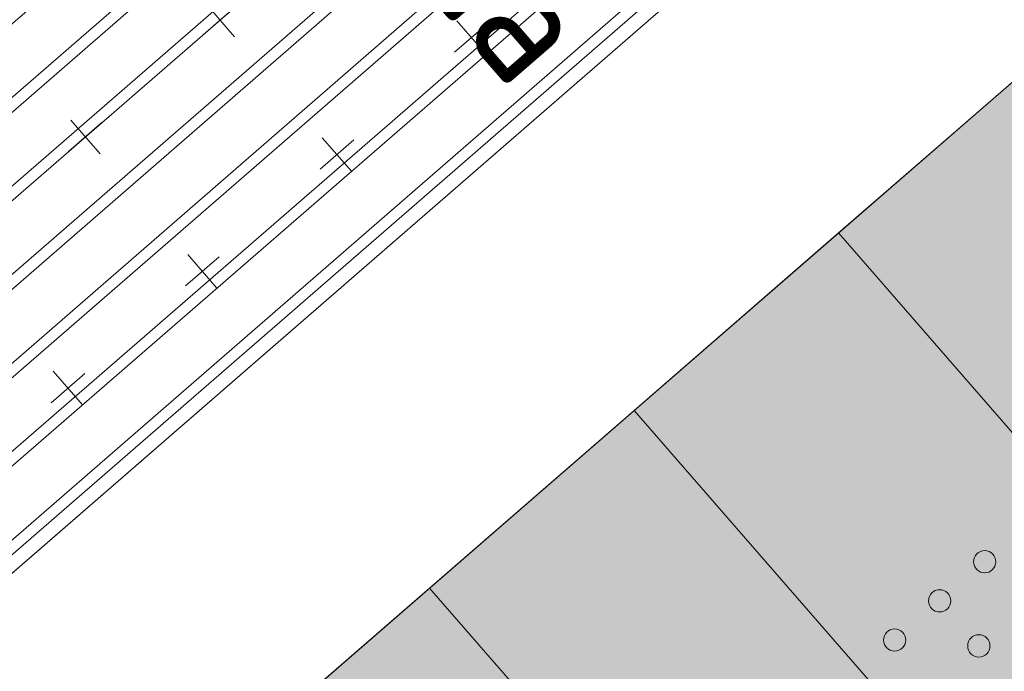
# Model space of a CAD drawing. Header units: millimetres. Extents: x 102382 to 164490, y 45733 to 103316.
# Tile 120 of 183: x 137213 to 138317, y 85351 to 86083. Entities that reach past the tile are written whole.
import ezdxf

# ---------------------------------------------------------------- set-up
doc = ezdxf.new("R2010")
doc.units = ezdxf.units.MM
for name, color, linetype, lineweight, true_color in [('_SA-LAGI', 7, 'Continuous', 9, 0x5b5b5b), ('_SA-LAGI_hatch', 7, 'Continuous', 5, 0x787878), ('_SA-PORAND', 7, 'Continuous', 9, 0x5b5b5b), ('_SA-PORAND_hatch', 254, 'Continuous', 9, 0xbebebe)]:
    doc.layers.add(name, color=color, linetype=linetype, lineweight=lineweight, true_color=true_color)
doc.layers.add('_SA-MÄRKUSED', color=1, linetype='Continuous', true_color=0xff0000)
doc.styles.add('DIN Pro Medium-Medium', font='txt')

msp = doc.modelspace()

# ---------------------------------------------------------------- hatches: boundary and pattern name
at = {"layer": '_SA-LAGI_hatch'}
h = msp.add_hatch(dxfattribs=at)
h.set_pattern_fill('Plus', color=256, scale=200, angle=41, style=0, pattern_type=2)
h.set_pattern_definition([(41, (-18.87, -16.4), (-131.2118, 150.94192), [50, -150]), (131, (16.4, -18.87), (-150.94192, -131.2118), [50, -150])])
h.paths.add_polyline_path([(136589.5, 88080.2), (138150.9, 86284.1), (134550.9, 83154.7), (132989.6, 84950.8)], flags=0)
at = {"layer": '_SA-PORAND_hatch', "true_color": 0x81a8ca}
h = msp.add_hatch(dxfattribs=at)
h.set_pattern_fill('Hatch2', color=143, scale=200, angle=41, style=0, pattern_type=2)
h.set_pattern_definition([(41, (-2e-11, -2e-11), (-49.204427, 56.60322), []), (41, (-8.2, 9.434), (-49.204427, 56.60322), [])])
h.paths.add_polyline_path([(136589.5, 88080.2), (138150.9, 86284.1), (134588.6, 83187.5), (133027.3, 84983.6)], flags=0)
at = {"layer": '_SA-PORAND_hatch', "true_color": 0xfafafa}
for points in [[(138131.4, 85843.1), (138742.6, 85140), (138972, 85339.4), (138360.9, 86042.5)], [(137443.2, 85244.7), (138054.3, 84541.7), (138283.8, 84741.1), (137672.6, 85444.2)]]:
    msp.add_hatch(color=7, dxfattribs=at).paths.add_polyline_path(points, flags=0)
at = {"layer": '_SA-PORAND_hatch', "true_color": 0xdcdcdc}
for points in [[(137902, 85643.6), (138513.2, 84940.5), (138742.6, 85140), (138131.4, 85843.1)], [(137672.6, 85444.2), (138283.8, 84741.1), (138513.2, 84940.5), (137902, 85643.6)]]:
    msp.add_hatch(color=254, dxfattribs=at).paths.add_polyline_path(points, flags=0)
at = {"layer": '_SA-PORAND_hatch'}
for points in [[(138304.9, 85481.9), (138304.7, 85482.1), (138304.5, 85482.3), (138304.3, 85482.5), (138304.1, 85482.7), (138303.9, 85482.9), (138303.7, 85483.1), (138303.5, 85483.3), (138303.3, 85483.5), (138303, 85483.7), (138302.8, 85483.9), (138302.5, 85484), (138302.3, 85484.2), (138302, 85484.4), (138301.8, 85484.5), (138301.5, 85484.7), (138301.2, 85484.8), (138301, 85485), (138300.7, 85485.1), (138300.4, 85485.2), (138300.1, 85485.3), (138299.8, 85485.5), (138299.5, 85485.6), (138299.2, 85485.7), (138298.9, 85485.8), (138298.6, 85485.8), (138298.3, 85485.9), (138298, 85486), (138297.6, 85486), (138297.3, 85486.1), (138297, 85486.1), (138296.7, 85486.2), (138296.4, 85486.2), (138296, 85486.2), (138295.7, 85486.2), (138295.4, 85486.2), (138295.1, 85486.2), (138294.7, 85486.2), (138294.4, 85486.2), (138294.1, 85486.2), (138293.8, 85486.1), (138293.5, 85486.1), (138293.2, 85486), (138292.8, 85485.9), (138292.5, 85485.9), (138292.2, 85485.8), (138291.9, 85485.7), (138291.6, 85485.6), (138291.3, 85485.5), (138291, 85485.4), (138290.8, 85485.3), (138290.5, 85485.2), (138290.2, 85485.1), (138289.9, 85484.9), (138289.7, 85484.8), (138289.4, 85484.6), (138289.1, 85484.5), (138288.9, 85484.3), (138288.6, 85484.2), (138288.4, 85484), (138288.2, 85483.9), (138287.9, 85483.7), (138287.7, 85483.5), (138287.5, 85483.3), (138287.3, 85483.2), (138287.1, 85483), (138286.9, 85482.8), (138286.7, 85482.6), (138286.5, 85482.4), (138286.3, 85482.2), (138286.1, 85482), (138285.9, 85481.7), (138285.7, 85481.5), (138285.5, 85481.3), (138285.3, 85481), (138285.2, 85480.8), (138285, 85480.5), (138284.8, 85480.3), (138284.7, 85480), (138284.5, 85479.8), (138284.4, 85479.5), (138284.2, 85479.2), (138284.1, 85478.9), (138284, 85478.6), (138283.9, 85478.3), (138283.8, 85478), (138283.6, 85477.7), (138283.5, 85477.4), (138283.5, 85477.1), (138283.4, 85476.8), (138283.3, 85476.5), (138283.2, 85476.2), (138283.2, 85475.9), (138283.1, 85475.6), (138283.1, 85475.2), (138283, 85474.9), (138283, 85474.6), (138283, 85474.3), (138283, 85474), (138283, 85473.6), (138283, 85473.3), (138283, 85473), (138283, 85472.7), (138283.1, 85472.3), (138283.1, 85472), (138283.1, 85471.7), (138283.2, 85471.4), (138283.3, 85471.1), (138283.3, 85470.8), (138283.4, 85470.5), (138283.5, 85470.2), (138283.6, 85469.9), (138283.7, 85469.6), (138283.8, 85469.3), (138283.9, 85469), (138284, 85468.7), (138284.2, 85468.4), (138284.3, 85468.2), (138284.4, 85467.9), (138284.6, 85467.6), (138284.7, 85467.4), (138284.9, 85467.1), (138285, 85466.9), (138285.2, 85466.6), (138285.4, 85466.4), (138285.5, 85466.2), (138285.7, 85466), (138285.9, 85465.7), (138286.1, 85465.5), (138286.2, 85465.3), (138286.4, 85465.1), (138286.6, 85464.9), (138286.8, 85464.7), (138287, 85464.5), (138287.3, 85464.3), (138287.5, 85464.1), (138287.7, 85463.9), (138287.9, 85463.8), (138288.2, 85463.6), (138288.4, 85463.4), (138288.7, 85463.2), (138288.9, 85463.1), (138289.2, 85462.9), (138289.5, 85462.8), (138289.7, 85462.6), (138290, 85462.5), (138290.3, 85462.4), (138290.6, 85462.2), (138290.9, 85462.1), (138291.2, 85462), (138291.5, 85461.9), (138291.8, 85461.8), (138292.1, 85461.7), (138292.4, 85461.6), (138292.7, 85461.5), (138293, 85461.5), (138293.3, 85461.4), (138293.6, 85461.4), (138294, 85461.3), (138294.3, 85461.3), (138294.6, 85461.3), (138294.9, 85461.2), (138295.3, 85461.2), (138295.6, 85461.2), (138295.9, 85461.2), (138296.2, 85461.2), (138296.5, 85461.3), (138296.9, 85461.3), (138297.2, 85461.3), (138297.5, 85461.4), (138297.8, 85461.4), (138298.1, 85461.5), (138298.4, 85461.6), (138298.7, 85461.7), (138299, 85461.7), (138299.3, 85461.8), (138299.6, 85461.9), (138299.9, 85462), (138300.2, 85462.2), (138300.5, 85462.3), (138300.8, 85462.4), (138301, 85462.5), (138301.3, 85462.7), (138301.6, 85462.8), (138301.8, 85463), (138302.1, 85463.1), (138302.3, 85463.3), (138302.6, 85463.4), (138302.8, 85463.6), (138303, 85463.8), (138303.3, 85463.9), (138303.5, 85464.1), (138303.7, 85464.3), (138303.9, 85464.5), (138304.1, 85464.7), (138304.3, 85464.9), (138304.5, 85465.1), (138304.7, 85465.3), (138304.9, 85465.5), (138305.1, 85465.7), (138305.3, 85465.9), (138305.4, 85466.2), (138305.6, 85466.4), (138305.8, 85466.7), (138306, 85466.9), (138306.1, 85467.2), (138306.3, 85467.4), (138306.4, 85467.7), (138306.6, 85468), (138306.7, 85468.3), (138306.9, 85468.5), (138307, 85468.8), (138307.1, 85469.1), (138307.2, 85469.4), (138307.3, 85469.7), (138307.4, 85470), (138307.5, 85470.3), (138307.6, 85470.6), (138307.7, 85470.9), (138307.7, 85471.3), (138307.8, 85471.6), (138307.8, 85471.9), (138307.9, 85472.2), (138307.9, 85472.5), (138308, 85472.9), (138308, 85473.2), (138308, 85473.5), (138308, 85473.8), (138308, 85474.1), (138308, 85474.5), (138307.9, 85474.8), (138307.9, 85475.1), (138307.9, 85475.4), (138307.8, 85475.7), (138307.8, 85476.1), (138307.7, 85476.4), (138307.6, 85476.7), (138307.6, 85477), (138307.5, 85477.3), (138307.4, 85477.6), (138307.3, 85477.9), (138307.2, 85478.2), (138307.1, 85478.5), (138306.9, 85478.7), (138306.8, 85479), (138306.7, 85479.3), (138306.5, 85479.6), (138306.4, 85479.8), (138306.3, 85480.1), (138306.1, 85480.3), (138305.9, 85480.6), (138305.8, 85480.8), (138305.6, 85481), (138305.4, 85481.3), (138305.3, 85481.5), (138305.1, 85481.7)], [(138254.4, 85438), (138254.2, 85438.2), (138254, 85438.4), (138253.8, 85438.6), (138253.6, 85438.8), (138253.4, 85439), (138253.2, 85439.2), (138252.9, 85439.4), (138252.7, 85439.6), (138252.5, 85439.7), (138252.2, 85439.9), (138252, 85440.1), (138251.7, 85440.3), (138251.5, 85440.4), (138251.2, 85440.6), (138250.9, 85440.7), (138250.7, 85440.9), (138250.4, 85441), (138250.1, 85441.1), (138249.8, 85441.3), (138249.5, 85441.4), (138249.2, 85441.5), (138248.9, 85441.6), (138248.6, 85441.7), (138248.3, 85441.8), (138248, 85441.9), (138247.7, 85442), (138247.4, 85442), (138247.1, 85442.1), (138246.8, 85442.1), (138246.4, 85442.2), (138246.1, 85442.2), (138245.8, 85442.2), (138245.5, 85442.3), (138245.1, 85442.3), (138244.8, 85442.3), (138244.5, 85442.3), (138244.2, 85442.2), (138243.9, 85442.2), (138243.5, 85442.2), (138243.2, 85442.2), (138242.9, 85442.1), (138242.6, 85442.1), (138242.3, 85442), (138242, 85441.9), (138241.7, 85441.8), (138241.4, 85441.8), (138241.1, 85441.7), (138240.8, 85441.6), (138240.5, 85441.5), (138240.2, 85441.3), (138239.9, 85441.2), (138239.6, 85441.1), (138239.4, 85441), (138239.1, 85440.8), (138238.8, 85440.7), (138238.6, 85440.5), (138238.3, 85440.4), (138238.1, 85440.2), (138237.8, 85440.1), (138237.6, 85439.9), (138237.4, 85439.7), (138237.1, 85439.6), (138236.9, 85439.4), (138236.7, 85439.2), (138236.5, 85439), (138236.3, 85438.8), (138236.1, 85438.6), (138235.9, 85438.4), (138235.7, 85438.2), (138235.5, 85438), (138235.3, 85437.8), (138235.1, 85437.6), (138235, 85437.3), (138234.8, 85437.1), (138234.6, 85436.8), (138234.4, 85436.6), (138234.3, 85436.3), (138234.1, 85436.1), (138234, 85435.8), (138233.8, 85435.5), (138233.7, 85435.2), (138233.5, 85435), (138233.4, 85434.7), (138233.3, 85434.4), (138233.2, 85434.1), (138233.1, 85433.8), (138233, 85433.5), (138232.9, 85433.2), (138232.8, 85432.9), (138232.7, 85432.6), (138232.7, 85432.2), (138232.6, 85431.9), (138232.6, 85431.6), (138232.5, 85431.3), (138232.5, 85431), (138232.4, 85430.6), (138232.4, 85430.3), (138232.4, 85430), (138232.4, 85429.7), (138232.4, 85429.4), (138232.4, 85429), (138232.5, 85428.7), (138232.5, 85428.4), (138232.5, 85428.1), (138232.6, 85427.8), (138232.6, 85427.4), (138232.7, 85427.1), (138232.8, 85426.8), (138232.9, 85426.5), (138232.9, 85426.2), (138233, 85425.9), (138233.1, 85425.6), (138233.2, 85425.3), (138233.3, 85425), (138233.5, 85424.8), (138233.6, 85424.5), (138233.7, 85424.2), (138233.9, 85423.9), (138234, 85423.7), (138234.2, 85423.4), (138234.3, 85423.2), (138234.5, 85422.9), (138234.6, 85422.7), (138234.8, 85422.5), (138235, 85422.2), (138235.1, 85422), (138235.3, 85421.8), (138235.5, 85421.6), (138235.7, 85421.4), (138235.9, 85421.2), (138236.1, 85421), (138236.3, 85420.8), (138236.5, 85420.6), (138236.7, 85420.4), (138236.9, 85420.2), (138237.1, 85420), (138237.4, 85419.8), (138237.6, 85419.6), (138237.9, 85419.5), (138238.1, 85419.3), (138238.4, 85419.1), (138238.6, 85419), (138238.9, 85418.8), (138239.2, 85418.7), (138239.4, 85418.5), (138239.7, 85418.4), (138240, 85418.3), (138240.3, 85418.2), (138240.6, 85418), (138240.9, 85417.9), (138241.2, 85417.8), (138241.5, 85417.7), (138241.8, 85417.7), (138242.1, 85417.6), (138242.4, 85417.5), (138242.8, 85417.5), (138243.1, 85417.4), (138243.4, 85417.4), (138243.7, 85417.3), (138244, 85417.3), (138244.4, 85417.3), (138244.7, 85417.3), (138245, 85417.3), (138245.3, 85417.3), (138245.7, 85417.3), (138246, 85417.3), (138246.3, 85417.3), (138246.6, 85417.4), (138246.9, 85417.4), (138247.3, 85417.5), (138247.6, 85417.6), (138247.9, 85417.6), (138248.2, 85417.7), (138248.5, 85417.8), (138248.8, 85417.9), (138249.1, 85418), (138249.4, 85418.1), (138249.6, 85418.2), (138249.9, 85418.3), (138250.2, 85418.4), (138250.5, 85418.6), (138250.7, 85418.7), (138251, 85418.9), (138251.3, 85419), (138251.5, 85419.2), (138251.8, 85419.3), (138252, 85419.5), (138252.2, 85419.6), (138252.5, 85419.8), (138252.7, 85420), (138252.9, 85420.2), (138253.1, 85420.3), (138253.3, 85420.5), (138253.5, 85420.7), (138253.7, 85420.9), (138253.9, 85421.1), (138254.1, 85421.3), (138254.3, 85421.5), (138254.5, 85421.8), (138254.7, 85422), (138254.9, 85422.2), (138255.1, 85422.5), (138255.2, 85422.7), (138255.4, 85423), (138255.6, 85423.2), (138255.7, 85423.5), (138255.9, 85423.7), (138256, 85424), (138256.2, 85424.3), (138256.3, 85424.6), (138256.4, 85424.9), (138256.5, 85425.2), (138256.6, 85425.5), (138256.8, 85425.8), (138256.9, 85426.1), (138256.9, 85426.4), (138257, 85426.7), (138257.1, 85427), (138257.2, 85427.3), (138257.2, 85427.6), (138257.3, 85427.9), (138257.3, 85428.3), (138257.4, 85428.6), (138257.4, 85428.9), (138257.4, 85429.2), (138257.4, 85429.5), (138257.4, 85429.9), (138257.4, 85430.2), (138257.4, 85430.5), (138257.4, 85430.8), (138257.3, 85431.2), (138257.3, 85431.5), (138257.3, 85431.8), (138257.2, 85432.1), (138257.1, 85432.4), (138257.1, 85432.7), (138257, 85433), (138256.9, 85433.3), (138256.8, 85433.6), (138256.7, 85433.9), (138256.6, 85434.2), (138256.5, 85434.5), (138256.4, 85434.8), (138256.2, 85435.1), (138256.1, 85435.3), (138256, 85435.6), (138255.8, 85435.9), (138255.7, 85436.1), (138255.5, 85436.4), (138255.4, 85436.6), (138255.2, 85436.9), (138255.1, 85437.1), (138254.9, 85437.3), (138254.7, 85437.5), (138254.5, 85437.8)], [(138203.8, 85394), (138203.6, 85394.2), (138203.4, 85394.4), (138203.2, 85394.6), (138203, 85394.8), (138202.8, 85395), (138202.6, 85395.2), (138202.4, 85395.4), (138202.1, 85395.6), (138201.9, 85395.8), (138201.7, 85396), (138201.4, 85396.1), (138201.2, 85396.3), (138200.9, 85396.5), (138200.6, 85396.6), (138200.4, 85396.8), (138200.1, 85396.9), (138199.8, 85397.1), (138199.5, 85397.2), (138199.3, 85397.3), (138199, 85397.4), (138198.7, 85397.5), (138198.4, 85397.7), (138198.1, 85397.8), (138197.8, 85397.8), (138197.5, 85397.9), (138197.1, 85398), (138196.8, 85398.1), (138196.5, 85398.1), (138196.2, 85398.2), (138195.9, 85398.2), (138195.5, 85398.3), (138195.2, 85398.3), (138194.9, 85398.3), (138194.6, 85398.3), (138194.3, 85398.3), (138193.9, 85398.3), (138193.6, 85398.3), (138193.3, 85398.3), (138193, 85398.2), (138192.7, 85398.2), (138192.3, 85398.2), (138192, 85398.1), (138191.7, 85398), (138191.4, 85398), (138191.1, 85397.9), (138190.8, 85397.8), (138190.5, 85397.7), (138190.2, 85397.6), (138189.9, 85397.5), (138189.6, 85397.4), (138189.3, 85397.3), (138189.1, 85397.1), (138188.8, 85397), (138188.5, 85396.9), (138188.3, 85396.7), (138188, 85396.6), (138187.8, 85396.4), (138187.5, 85396.3), (138187.3, 85396.1), (138187, 85395.9), (138186.8, 85395.8), (138186.6, 85395.6), (138186.4, 85395.4), (138186.2, 85395.2), (138185.9, 85395.1), (138185.7, 85394.9), (138185.5, 85394.7), (138185.3, 85394.5), (138185.1, 85394.3), (138184.9, 85394), (138184.8, 85393.8), (138184.6, 85393.6), (138184.4, 85393.4), (138184.2, 85393.1), (138184, 85392.9), (138183.9, 85392.6), (138183.7, 85392.4), (138183.6, 85392.1), (138183.4, 85391.8), (138183.3, 85391.6), (138183.1, 85391.3), (138183, 85391), (138182.9, 85390.7), (138182.7, 85390.4), (138182.6, 85390.1), (138182.5, 85389.8), (138182.4, 85389.5), (138182.3, 85389.2), (138182.2, 85388.9), (138182.2, 85388.6), (138182.1, 85388.3), (138182, 85388), (138182, 85387.7), (138181.9, 85387.3), (138181.9, 85387), (138181.9, 85386.7), (138181.9, 85386.4), (138181.9, 85386), (138181.9, 85385.7), (138181.9, 85385.4), (138181.9, 85385.1), (138181.9, 85384.8), (138181.9, 85384.4), (138182, 85384.1), (138182, 85383.8), (138182.1, 85383.5), (138182.1, 85383.2), (138182.2, 85382.9), (138182.3, 85382.6), (138182.4, 85382.3), (138182.5, 85382), (138182.6, 85381.7), (138182.7, 85381.4), (138182.8, 85381.1), (138182.9, 85380.8), (138183, 85380.5), (138183.2, 85380.3), (138183.3, 85380), (138183.4, 85379.7), (138183.6, 85379.5), (138183.7, 85379.2), (138183.9, 85379), (138184.1, 85378.7), (138184.2, 85378.5), (138184.4, 85378.3), (138184.6, 85378), (138184.7, 85377.8), (138184.9, 85377.6), (138185.1, 85377.4), (138185.3, 85377.2), (138185.5, 85377), (138185.7, 85376.8), (138185.9, 85376.6), (138186.1, 85376.4), (138186.3, 85376.2), (138186.6, 85376), (138186.8, 85375.9), (138187, 85375.7), (138187.3, 85375.5), (138187.5, 85375.3), (138187.8, 85375.2), (138188.1, 85375), (138188.3, 85374.9), (138188.6, 85374.7), (138188.9, 85374.6), (138189.2, 85374.4), (138189.4, 85374.3), (138189.7, 85374.2), (138190, 85374.1), (138190.3, 85374), (138190.6, 85373.9), (138190.9, 85373.8), (138191.3, 85373.7), (138191.6, 85373.6), (138191.9, 85373.6), (138192.2, 85373.5), (138192.5, 85373.5), (138192.8, 85373.4), (138193.2, 85373.4), (138193.5, 85373.3), (138193.8, 85373.3), (138194.1, 85373.3), (138194.5, 85373.3), (138194.8, 85373.3), (138195.1, 85373.3), (138195.4, 85373.4), (138195.7, 85373.4), (138196.1, 85373.4), (138196.4, 85373.5), (138196.7, 85373.5), (138197, 85373.6), (138197.3, 85373.7), (138197.6, 85373.7), (138197.9, 85373.8), (138198.2, 85373.9), (138198.5, 85374), (138198.8, 85374.1), (138199.1, 85374.2), (138199.4, 85374.4), (138199.6, 85374.5), (138199.9, 85374.6), (138200.2, 85374.8), (138200.4, 85374.9), (138200.7, 85375), (138201, 85375.2), (138201.2, 85375.4), (138201.4, 85375.5), (138201.7, 85375.7), (138201.9, 85375.9), (138202.1, 85376), (138202.3, 85376.2), (138202.6, 85376.4), (138202.8, 85376.6), (138203, 85376.8), (138203.2, 85377), (138203.4, 85377.2), (138203.6, 85377.4), (138203.8, 85377.6), (138203.9, 85377.8), (138204.1, 85378), (138204.3, 85378.3), (138204.5, 85378.5), (138204.7, 85378.8), (138204.8, 85379), (138205, 85379.3), (138205.2, 85379.5), (138205.3, 85379.8), (138205.5, 85380.1), (138205.6, 85380.3), (138205.7, 85380.6), (138205.9, 85380.9), (138206, 85381.2), (138206.1, 85381.5), (138206.2, 85381.8), (138206.3, 85382.1), (138206.4, 85382.4), (138206.5, 85382.7), (138206.5, 85383), (138206.6, 85383.3), (138206.7, 85383.7), (138206.7, 85384), (138206.8, 85384.3), (138206.8, 85384.6), (138206.8, 85384.9), (138206.8, 85385.3), (138206.9, 85385.6), (138206.9, 85385.9), (138206.8, 85386.2), (138206.8, 85386.6), (138206.8, 85386.9), (138206.8, 85387.2), (138206.7, 85387.5), (138206.7, 85387.8), (138206.6, 85388.1), (138206.6, 85388.5), (138206.5, 85388.8), (138206.4, 85389.1), (138206.3, 85389.4), (138206.2, 85389.7), (138206.1, 85390), (138206, 85390.3), (138205.9, 85390.5), (138205.8, 85390.8), (138205.7, 85391.1), (138205.5, 85391.4), (138205.4, 85391.6), (138205.3, 85391.9), (138205.1, 85392.2), (138205, 85392.4), (138204.8, 85392.7), (138204.7, 85392.9), (138204.5, 85393.1), (138204.3, 85393.4), (138204.1, 85393.6), (138204, 85393.8)], [(138298.3, 85387.4), (138298.1, 85387.6), (138297.9, 85387.8), (138297.7, 85388), (138297.5, 85388.2), (138297.3, 85388.4), (138297.1, 85388.6), (138296.9, 85388.8), (138296.7, 85389), (138296.4, 85389.2), (138296.2, 85389.3), (138295.9, 85389.5), (138295.7, 85389.7), (138295.4, 85389.8), (138295.2, 85390), (138294.9, 85390.2), (138294.6, 85390.3), (138294.4, 85390.4), (138294.1, 85390.6), (138293.8, 85390.7), (138293.5, 85390.8), (138293.2, 85390.9), (138292.9, 85391), (138292.6, 85391.1), (138292.3, 85391.2), (138292, 85391.3), (138291.7, 85391.4), (138291.3, 85391.5), (138291, 85391.5), (138290.7, 85391.6), (138290.4, 85391.6), (138290.1, 85391.6), (138289.7, 85391.7), (138289.4, 85391.7), (138289.1, 85391.7), (138288.8, 85391.7), (138288.5, 85391.7), (138288.1, 85391.7), (138287.8, 85391.7), (138287.5, 85391.6), (138287.2, 85391.6), (138286.9, 85391.5), (138286.5, 85391.5), (138286.2, 85391.4), (138285.9, 85391.4), (138285.6, 85391.3), (138285.3, 85391.2), (138285, 85391.1), (138284.7, 85391), (138284.4, 85390.9), (138284.1, 85390.8), (138283.9, 85390.7), (138283.6, 85390.5), (138283.3, 85390.4), (138283, 85390.3), (138282.8, 85390.1), (138282.5, 85390), (138282.3, 85389.8), (138282, 85389.7), (138281.8, 85389.5), (138281.6, 85389.3), (138281.3, 85389.2), (138281.1, 85389), (138280.9, 85388.8), (138280.7, 85388.6), (138280.5, 85388.5), (138280.3, 85388.3), (138280.1, 85388.1), (138279.9, 85387.9), (138279.7, 85387.7), (138279.5, 85387.4), (138279.3, 85387.2), (138279.1, 85387), (138278.9, 85386.8), (138278.7, 85386.5), (138278.6, 85386.3), (138278.4, 85386), (138278.2, 85385.8), (138278.1, 85385.5), (138277.9, 85385.2), (138277.8, 85385), (138277.6, 85384.7), (138277.5, 85384.4), (138277.4, 85384.1), (138277.3, 85383.8), (138277.1, 85383.5), (138277, 85383.2), (138276.9, 85382.9), (138276.8, 85382.6), (138276.8, 85382.3), (138276.7, 85382), (138276.6, 85381.7), (138276.6, 85381.4), (138276.5, 85381), (138276.5, 85380.7), (138276.4, 85380.4), (138276.4, 85380.1), (138276.4, 85379.8), (138276.4, 85379.4), (138276.4, 85379.1), (138276.4, 85378.8), (138276.4, 85378.5), (138276.4, 85378.1), (138276.5, 85377.8), (138276.5, 85377.5), (138276.5, 85377.2), (138276.6, 85376.9), (138276.7, 85376.6), (138276.7, 85376.3), (138276.8, 85375.9), (138276.9, 85375.6), (138277, 85375.3), (138277.1, 85375.1), (138277.2, 85374.8), (138277.3, 85374.5), (138277.4, 85374.2), (138277.5, 85373.9), (138277.7, 85373.6), (138277.8, 85373.4), (138278, 85373.1), (138278.1, 85372.9), (138278.3, 85372.6), (138278.4, 85372.4), (138278.6, 85372.1), (138278.7, 85371.9), (138278.9, 85371.7), (138279.1, 85371.4), (138279.3, 85371.2), (138279.4, 85371), (138279.6, 85370.8), (138279.8, 85370.6), (138280, 85370.4), (138280.2, 85370.2), (138280.4, 85370), (138280.6, 85369.8), (138280.9, 85369.6), (138281.1, 85369.4), (138281.3, 85369.2), (138281.6, 85369.1), (138281.8, 85368.9), (138282.1, 85368.7), (138282.3, 85368.6), (138282.6, 85368.4), (138282.8, 85368.3), (138283.1, 85368.1), (138283.4, 85368), (138283.7, 85367.8), (138284, 85367.7), (138284.3, 85367.6), (138284.6, 85367.5), (138284.9, 85367.4), (138285.2, 85367.3), (138285.5, 85367.2), (138285.8, 85367.1), (138286.1, 85367), (138286.4, 85367), (138286.7, 85366.9), (138287, 85366.8), (138287.4, 85366.8), (138287.7, 85366.8), (138288, 85366.7), (138288.3, 85366.7), (138288.6, 85366.7), (138289, 85366.7), (138289.3, 85366.7), (138289.6, 85366.7), (138289.9, 85366.8), (138290.3, 85366.8), (138290.6, 85366.8), (138290.9, 85366.9), (138291.2, 85366.9), (138291.5, 85367), (138291.8, 85367.1), (138292.1, 85367.1), (138292.4, 85367.2), (138292.7, 85367.3), (138293, 85367.4), (138293.3, 85367.5), (138293.6, 85367.6), (138293.9, 85367.8), (138294.2, 85367.9), (138294.4, 85368), (138294.7, 85368.1), (138295, 85368.3), (138295.2, 85368.4), (138295.5, 85368.6), (138295.7, 85368.7), (138296, 85368.9), (138296.2, 85369.1), (138296.4, 85369.2), (138296.6, 85369.4), (138296.9, 85369.6), (138297.1, 85369.8), (138297.3, 85370), (138297.5, 85370.1), (138297.7, 85370.3), (138297.9, 85370.5), (138298.1, 85370.8), (138298.3, 85371), (138298.5, 85371.2), (138298.7, 85371.4), (138298.8, 85371.7), (138299, 85371.9), (138299.2, 85372.1), (138299.4, 85372.4), (138299.5, 85372.6), (138299.7, 85372.9), (138299.8, 85373.2), (138300, 85373.5), (138300.1, 85373.7), (138300.2, 85374), (138300.4, 85374.3), (138300.5, 85374.6), (138300.6, 85374.9), (138300.7, 85375.2), (138300.8, 85375.5), (138300.9, 85375.8), (138301, 85376.1), (138301.1, 85376.4), (138301.1, 85376.7), (138301.2, 85377.1), (138301.2, 85377.4), (138301.3, 85377.7), (138301.3, 85378), (138301.3, 85378.3), (138301.4, 85378.7), (138301.4, 85379), (138301.4, 85379.3), (138301.4, 85379.6), (138301.4, 85379.9), (138301.3, 85380.3), (138301.3, 85380.6), (138301.3, 85380.9), (138301.2, 85381.2), (138301.2, 85381.5), (138301.1, 85381.8), (138301, 85382.2), (138300.9, 85382.5), (138300.9, 85382.8), (138300.8, 85383.1), (138300.7, 85383.4), (138300.6, 85383.6), (138300.4, 85383.9), (138300.3, 85384.2), (138300.2, 85384.5), (138300.1, 85384.8), (138299.9, 85385), (138299.8, 85385.3), (138299.6, 85385.6), (138299.5, 85385.8), (138299.3, 85386.1), (138299.2, 85386.3), (138299, 85386.5), (138298.8, 85386.8), (138298.7, 85387), (138298.5, 85387.2)]]:
    msp.add_hatch(color=256, dxfattribs=at).paths.add_polyline_path(points, flags=0)

# ---------------------------------------------------------------- linework, layer by layer
at = {"layer": '_SA-LAGI'}
for points in [[(136589.5, 88080.2), (138150.9, 86284.1), (134550.9, 83154.7), (132989.6, 84950.8)], [(141129.7, 69886), (147552.3, 75469), (138360.9, 86042.5), (134155.4, 82386.8), (132007.2, 80532.6), (122900, 72615.8), (122910, 67510), (123110, 67510), (123110, 67400), (127185, 67402.2), (127185, 67510), (127605, 67510), (127605.4, 67402.4), (132880, 67405.2), (138807.2, 72557.6), (138879.4, 72474.6), (138971.3, 72369)]]:
    msp.add_lwpolyline(points, close=True, dxfattribs=at)
at = {"layer": '_SA-PORAND'}
for points in [[(136589.5, 88080.2), (138150.9, 86284.1), (134588.6, 83187.5), (133027.3, 84983.6)], [(141129.7, 69886), (147552.3, 75469), (138360.9, 86042.5), (134557.1, 82736), (134347.2, 82977.5), (133123.3, 81901), (133333.3, 81659.5), (133091.6, 81449.7), (132881.8, 81691.1), (122910, 73035.2), (122910, 67510), (123110, 67510), (123111.2, 67400), (127234.9, 67400.9), (127234.9, 67508.8), (127654.9, 67508.8), (127655.3, 67401.2), (132880, 67405.2), (138807.2, 72557.6)], [(138131.4, 85843.1), (138742.6, 85140), (138972, 85339.4), (138360.9, 86042.5)], [(137902, 85643.6), (138513.2, 84940.5), (138742.6, 85140), (138131.4, 85843.1)], [(137672.6, 85444.2), (138283.8, 84741.1), (138513.2, 84940.5), (137902, 85643.6)], [(137443.2, 85244.7), (138054.3, 84541.7), (138283.8, 84741.1), (137672.6, 85444.2)]]:
    msp.add_lwpolyline(points, close=True, dxfattribs=at)
for centre in [(138295.5, 85473.7), (138244.9, 85429.8), (138194.4, 85385.8), (138288.9, 85379.2)]:
    msp.add_circle(centre, 12.5, dxfattribs=at)

# ---------------------------------------------------------------- texts
at = {"layer": '_SA-MÄRKUSED', "insert": (136440, 87731.8), "char_height": 135, "width": 4697.705, "attachment_point": 1, "rotation": 311, "style": 'DIN Pro Medium-Medium'}
msp.add_mtext('Pistik liikus 890 <- suunda', dxfattribs=at)

doc.saveas('drawing.dxf')
